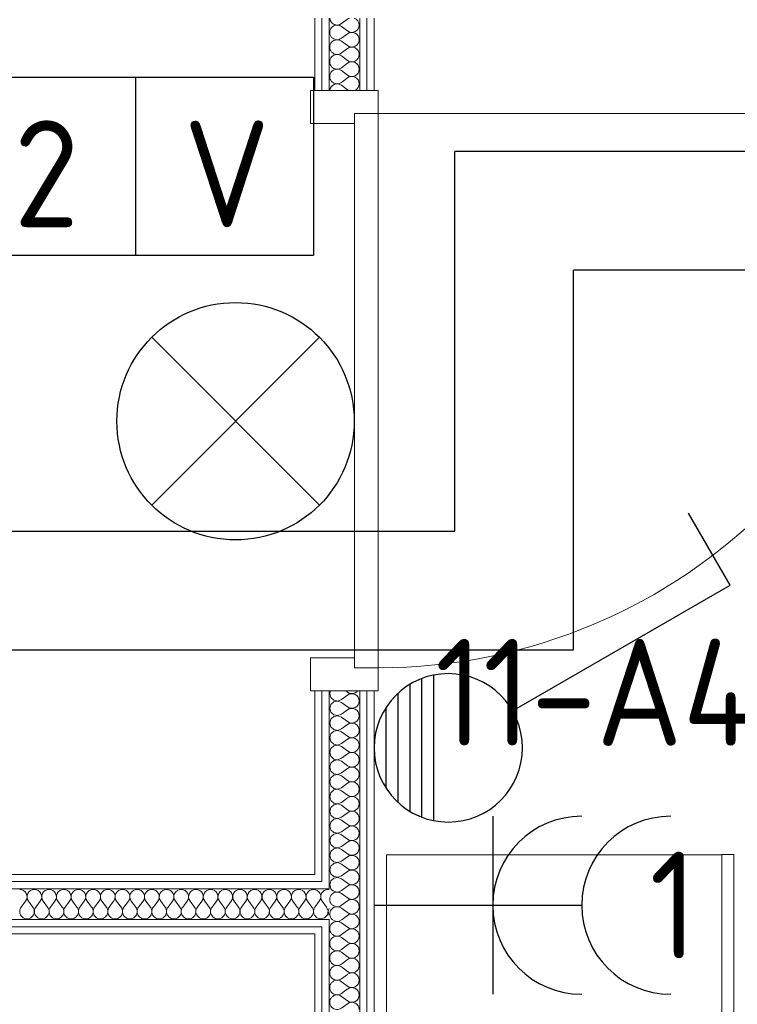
# Model space of a CAD drawing. Header units: millimetres. Extents: x -39149 to 267781, y -2340 to 58540.
# Tile 190 of 244: x 48063 to 49273, y 9963 to 11622. Entities that reach past the tile are written whole.
import ezdxf
from ezdxf.enums import TextEntityAlignment as Align

# ---------------------------------------------------------------- set-up
doc = ezdxf.new("R2010")
doc.units = ezdxf.units.MM
doc.header["$LTSCALE"] = 100
doc.header["$MEASUREMENT"] = 0
for name, color, linetype in [('22 C Binnenwanden', 7, 'Continuous'), ('22 C Binnenwanden Deuren', 7, 'Continuous'), ('22 C Binnenwanden Doorsnede-arcering', 7, 'Continuous'), ('22 C Binnenwanden Laagscheidingslijnen', 7, 'Continuous'), ('73 Keuken', 7, 'Continuous'), ('AL$1A---_ALGEMEEN', 8, 'Continuous'), ('AL$1A---_ALGEMEEN--bestaand', 9, 'Continuous'), ('EL6131--_KG', 3, 'Continuous'), ('EL6221--_KRACHT_400', 3, 'Continuous'), ('EL6222--_KRACHT_230', 3, 'Continuous'), ('EL6311--_LICHT_BINNEN', 3, 'Continuous'), ('EL6441--_DATACOM', 3, 'Continuous'), ('EL6511--_BRANDMELD', 3, 'Continuous'), ('EM6131--bestaand', 7, 'Continuous')]:
    doc.layers.add(name, color=color, linetype=linetype)
doc.styles.add('BURO-018', font='isocp.shx', dxfattribs={"height": 180})
doc.styles.add('STABICAD-012', font='ISOCP.SHX', dxfattribs={"height": 1.2})
doc.styles.add('STABICAD-018', font='ISOCP.SHX', dxfattribs={"height": 1.8})
doc.styles.get("Standard").update_dxf_attribs({"font": 'txt', "bigfont": 'BIGFONT.SHX'})

# ---------------------------------------------------------------- blocks, each defined once
blk = doc.blocks.new('*X914')
at = {"layer": '22 C Binnenwanden Doorsnede-arcering', "color": 8, "linetype": 'Continuous', "lineweight": 0}
for p, q in [((48561.5, 10156.3), (48560.4, 10156.4)), ((48564.6, 10154.9), (48561.5, 10156.3)), ((48567.2, 10152.7), (48564.6, 10154.9)), ((48569.2, 10149.9), (48567.2, 10152.7)), ((48568, 10137), (48569.7, 10139.9)), ((48570.3, 10146.7), (48569.2, 10149.9)), ((48569.7, 10139.9), (48570.4, 10143.3)), ((48570.4, 10143.3), (48570.3, 10146.7)), ((48570.7, 10146.7), (48570.5, 10143.3)), ((48570.5, 10143.3), (48571.3, 10139.9)), ((48571.8, 10149.9), (48570.7, 10146.7)), ((48571.3, 10139.9), (48572.4, 10138)), ((48572.4, 10150.8), (48571.8, 10149.9)), ((48560.6, 10127), (48560.4, 10126.5)), ((48560.6, 10127), (48568, 10137)), ((48560.4, 10113), (48564, 10109.1)), ((48564, 10109.1), (48570.5, 10107.2)), ((48570.5, 10107.2), (48572.4, 10107.8))]:
    blk.add_line(p, q, dxfattribs=at)
blk = doc.blocks.new('*X915')
at = {"layer": '22 C Binnenwanden Doorsnede-arcering', "color": 8, "linetype": 'Continuous', "lineweight": 0}
for p, q in [((48576.3, 10154.9), (48573.7, 10152.7)), ((48579.5, 10156.3), (48576.3, 10154.9)), ((48582.9, 10156.8), (48579.5, 10156.3)), ((48584.4, 10156.5), (48582.9, 10156.8)), ((48573.7, 10152.7), (48572.4, 10150.8)), ((48572.4, 10138), (48573, 10137)), ((48580.4, 10127), (48573, 10137)), ((48582.8, 10120.7), (48580.4, 10127)), ((48584.4, 10124.6), (48582.9, 10120.7)), ((48572.4, 10107.8), (48577, 10109.1)), ((48577, 10109.1), (48581.6, 10114.1)), ((48581.6, 10114.1), (48582.8, 10120.7)), ((48582.9, 10120.7), (48584.2, 10114.1)), ((48584.2, 10114.1), (48584.4, 10113.8))]:
    blk.add_line(p, q, dxfattribs=at)
blk = doc.blocks.new('*X916')
at = {"layer": '22 C Binnenwanden Doorsnede-arcering', "color": 8, "linetype": 'Continuous', "lineweight": 0}
for p, q in [((48586.9, 10491.3), (48585.6, 10486.7)), ((48585.6, 10486.7), (48587.5, 10480.2)), ((48612.5, 10491.3), (48615.3, 10489.1)), ((48615.3, 10489.1), (48618.3, 10487.5)), ((48618.3, 10487.5), (48621.6, 10486.7)), ((48621.6, 10486.6), (48618.3, 10485.8)), ((48621.6, 10486.7), (48625.1, 10486.9)), ((48625.1, 10486.5), (48621.6, 10486.6)), ((48625.1, 10486.9), (48628.3, 10488)), ((48628.3, 10485.4), (48625.1, 10486.5)), ((48628.3, 10488), (48631.1, 10489.9)), ((48631.1, 10489.9), (48632.3, 10491.3)), ((48587.5, 10480.2), (48592.5, 10475.6)), ((48592.5, 10473), (48587.5, 10468.4)), ((48592.5, 10475.6), (48599.1, 10474.3)), ((48599.1, 10474.2), (48592.5, 10473)), ((48599.1, 10474.3), (48605.4, 10476.8)), ((48605.4, 10471.8), (48599.1, 10474.2)), ((48605.4, 10476.8), (48615.3, 10484.2)), ((48605.4, 10471.8), (48615.3, 10464.4)), ((48618.3, 10485.8), (48615.3, 10484.2)), ((48631.1, 10483.4), (48628.3, 10485.4)), ((48633.3, 10480.8), (48631.1, 10483.4)), ((48634.7, 10477.7), (48633.3, 10480.8)), ((48633.3, 10467.8), (48634.7, 10470.9)), ((48635.1, 10474.3), (48634.7, 10477.7)), ((48634.7, 10470.9), (48635.1, 10474.3)), ((48587.5, 10468.4), (48585.6, 10461.9)), ((48585.6, 10461.9), (48587.5, 10455.4)), ((48587.5, 10455.4), (48592.5, 10450.8)), ((48605.4, 10452), (48615.3, 10459.4)), ((48615.3, 10464.4), (48618.3, 10462.7)), ((48618.3, 10461.1), (48615.3, 10459.4)), ((48618.3, 10462.7), (48621.6, 10462)), ((48621.6, 10461.9), (48618.3, 10461.1)), ((48621.6, 10462), (48625.1, 10462.1)), ((48625.1, 10461.7), (48621.6, 10461.9)), ((48625.1, 10462.1), (48628.3, 10463.2)), ((48628.3, 10460.6), (48625.1, 10461.7)), ((48628.3, 10463.2), (48631.1, 10465.1)), ((48631.1, 10458.7), (48628.3, 10460.6)), ((48631.1, 10465.1), (48633.3, 10467.8)), ((48633.3, 10456), (48631.1, 10458.7)), ((48634.7, 10452.9), (48633.3, 10456)), ((48587.5, 10443.7), (48585.6, 10437.1)), ((48585.6, 10437.1), (48587.5, 10430.6)), ((48592.5, 10448.2), (48587.5, 10443.7)), ((48592.5, 10450.8), (48599.1, 10449.6)), ((48599.1, 10449.5), (48592.5, 10448.2)), ((48599.1, 10449.6), (48605.4, 10452)), ((48605.4, 10447), (48599.1, 10449.5)), ((48605.4, 10447), (48615.3, 10439.6)), ((48615.3, 10439.6), (48618.3, 10438)), ((48618.3, 10438), (48621.6, 10437.2)), ((48621.6, 10437.1), (48618.3, 10436.3)), ((48621.6, 10437.2), (48625.1, 10437.4)), ((48625.1, 10436.9), (48621.6, 10437.1)), ((48625.1, 10437.4), (48628.3, 10438.4)), ((48628.3, 10435.8), (48625.1, 10436.9)), ((48628.3, 10438.4), (48631.1, 10440.4)), ((48631.1, 10440.4), (48633.3, 10443)), ((48633.3, 10443), (48634.7, 10446.1)), ((48635.1, 10449.5), (48634.7, 10452.9)), ((48634.7, 10446.1), (48635.1, 10449.5)), ((48587.5, 10430.6), (48592.5, 10426.1)), ((48592.5, 10423.5), (48587.5, 10418.9)), ((48592.5, 10426.1), (48599.1, 10424.8)), ((48599.1, 10424.7), (48592.5, 10423.5)), ((48599.1, 10424.8), (48605.4, 10427.2)), ((48605.4, 10422.3), (48599.1, 10424.7)), ((48605.4, 10427.2), (48615.3, 10434.7)), ((48605.4, 10422.3), (48615.3, 10414.9)), ((48618.3, 10436.3), (48615.3, 10434.7)), ((48631.1, 10433.9), (48628.3, 10435.8)), ((48633.3, 10431.3), (48631.1, 10433.9)), ((48634.7, 10428.1), (48633.3, 10431.3)), ((48633.3, 10418.3), (48634.7, 10421.4)), ((48635.1, 10424.8), (48634.7, 10428.1)), ((48634.7, 10421.4), (48635.1, 10424.8)), ((48587.5, 10418.9), (48585.6, 10412.4)), ((48585.6, 10412.4), (48587.5, 10405.9)), ((48587.5, 10405.9), (48592.5, 10401.3)), ((48605.4, 10402.5), (48615.3, 10409.9)), ((48615.3, 10414.9), (48618.3, 10413.2)), ((48618.3, 10411.6), (48615.3, 10409.9)), ((48618.3, 10413.2), (48621.6, 10412.4)), ((48621.6, 10412.3), (48618.3, 10411.6)), ((48621.6, 10412.4), (48625.1, 10412.6)), ((48625.1, 10412.2), (48621.6, 10412.3)), ((48625.1, 10412.6), (48628.3, 10413.7)), ((48628.3, 10411.1), (48625.1, 10412.2)), ((48628.3, 10413.7), (48631.1, 10415.6)), ((48631.1, 10409.1), (48628.3, 10411.1)), ((48631.1, 10415.6), (48633.3, 10418.3)), ((48633.3, 10406.5), (48631.1, 10409.1)), ((48634.7, 10403.4), (48633.3, 10406.5)), ((48635.1, 10400), (48634.7, 10403.4)), ((48587.5, 10394.1), (48585.6, 10387.6)), ((48585.6, 10387.6), (48587.5, 10381.1)), ((48592.5, 10398.7), (48587.5, 10394.1)), ((48592.5, 10401.3), (48599.1, 10400.1)), ((48599.1, 10399.9), (48592.5, 10398.7)), ((48599.1, 10400.1), (48605.4, 10402.5)), ((48605.4, 10397.5), (48599.1, 10399.9)), ((48605.4, 10397.5), (48615.3, 10390.1)), ((48615.3, 10390.1), (48618.3, 10388.4)), ((48618.3, 10386.8), (48615.3, 10385.1)), ((48618.3, 10388.4), (48621.6, 10387.7)), ((48621.6, 10387.6), (48618.3, 10386.8)), ((48621.6, 10387.7), (48625.1, 10387.8)), ((48625.1, 10387.4), (48621.6, 10387.6)), ((48625.1, 10387.8), (48628.3, 10388.9)), ((48628.3, 10386.3), (48625.1, 10387.4)), ((48628.3, 10388.9), (48631.1, 10390.9)), ((48631.1, 10390.9), (48633.3, 10393.5)), ((48633.3, 10393.5), (48634.7, 10396.6)), ((48634.7, 10396.6), (48635.1, 10400)), ((48587.5, 10381.1), (48592.5, 10376.5)), ((48592.5, 10373.9), (48587.5, 10369.4)), ((48592.5, 10376.5), (48599.1, 10375.3)), ((48599.1, 10375.2), (48592.5, 10373.9)), ((48599.1, 10375.3), (48605.4, 10377.7)), ((48605.4, 10372.8), (48599.1, 10375.2)), ((48605.4, 10377.7), (48615.3, 10385.1)), ((48605.4, 10372.8), (48615.3, 10365.3)), ((48631.1, 10384.4), (48628.3, 10386.3)), ((48633.3, 10381.7), (48631.1, 10384.4)), ((48634.7, 10378.6), (48633.3, 10381.7)), ((48633.3, 10368.7), (48634.7, 10371.9)), ((48635.1, 10375.2), (48634.7, 10378.6)), ((48634.7, 10371.9), (48635.1, 10375.2)), ((48587.5, 10369.4), (48585.6, 10362.9)), ((48585.6, 10362.9), (48587.5, 10356.3)), ((48587.5, 10356.3), (48592.5, 10351.8)), ((48605.4, 10353), (48615.3, 10360.4)), ((48615.3, 10365.3), (48618.3, 10363.7)), ((48618.3, 10362), (48615.3, 10360.4)), ((48618.3, 10363.7), (48621.6, 10362.9)), ((48621.6, 10362.8), (48618.3, 10362)), ((48621.6, 10362.9), (48625.1, 10363.1)), ((48625.1, 10362.6), (48621.6, 10362.8)), ((48625.1, 10363.1), (48628.3, 10364.2)), ((48628.3, 10361.6), (48625.1, 10362.6)), ((48628.3, 10364.2), (48631.1, 10366.1)), ((48631.1, 10359.6), (48628.3, 10361.6)), ((48631.1, 10366.1), (48633.3, 10368.7)), ((48633.3, 10357), (48631.1, 10359.6)), ((48634.7, 10353.9), (48633.3, 10357)), ((48635.1, 10350.5), (48634.7, 10353.9)), ((48587.5, 10344.6), (48585.6, 10338.1)), ((48585.6, 10338.1), (48587.5, 10331.6)), ((48592.5, 10349.2), (48587.5, 10344.6)), ((48592.5, 10351.8), (48599.1, 10350.5)), ((48599.1, 10350.4), (48592.5, 10349.2)), ((48599.1, 10350.5), (48605.4, 10353)), ((48605.4, 10348), (48599.1, 10350.4)), ((48605.4, 10348), (48615.3, 10340.6)), ((48615.3, 10340.6), (48618.3, 10338.9)), ((48618.3, 10337.3), (48615.3, 10335.6)), ((48618.3, 10338.9), (48621.6, 10338.1)), ((48621.6, 10338), (48618.3, 10337.3)), ((48621.6, 10338.1), (48625.1, 10338.3)), ((48625.1, 10337.9), (48621.6, 10338)), ((48625.1, 10338.3), (48628.3, 10339.4)), ((48628.3, 10336.8), (48625.1, 10337.9)), ((48628.3, 10339.4), (48631.1, 10341.3)), ((48631.1, 10334.9), (48628.3, 10336.8)), ((48631.1, 10341.3), (48633.3, 10344)), ((48633.3, 10344), (48634.7, 10347.1)), ((48634.7, 10347.1), (48635.1, 10350.5)), ((48587.5, 10331.6), (48592.5, 10327)), ((48592.5, 10324.4), (48587.5, 10319.8)), ((48592.5, 10327), (48599.1, 10325.8)), ((48599.1, 10325.7), (48592.5, 10324.4)), ((48599.1, 10325.8), (48605.4, 10328.2)), ((48605.4, 10323.2), (48599.1, 10325.7)), ((48605.4, 10328.2), (48615.3, 10335.6)), ((48605.4, 10323.2), (48615.3, 10315.8)), ((48633.3, 10332.2), (48631.1, 10334.9)), ((48634.7, 10329.1), (48633.3, 10332.2)), ((48633.3, 10319.2), (48634.7, 10322.3)), ((48635.1, 10325.7), (48634.7, 10329.1)), ((48634.7, 10322.3), (48635.1, 10325.7)), ((48587.5, 10319.8), (48585.6, 10313.3)), ((48585.6, 10313.3), (48587.5, 10306.8)), ((48587.5, 10306.8), (48592.5, 10302.3)), ((48605.4, 10303.4), (48615.3, 10310.9)), ((48615.3, 10315.8), (48618.3, 10314.2)), ((48618.3, 10312.5), (48615.3, 10310.9)), ((48618.3, 10314.2), (48621.6, 10313.4)), ((48621.6, 10313.3), (48618.3, 10312.5)), ((48621.6, 10313.4), (48625.1, 10313.5)), ((48625.1, 10313.1), (48621.6, 10313.3)), ((48625.1, 10313.5), (48628.3, 10314.6)), ((48628.3, 10312), (48625.1, 10313.1)), ((48628.3, 10314.6), (48631.1, 10316.6)), ((48631.1, 10310.1), (48628.3, 10312)), ((48631.1, 10316.6), (48633.3, 10319.2)), ((48633.3, 10307.5), (48631.1, 10310.1)), ((48634.7, 10304.3), (48633.3, 10307.5)), ((48635.1, 10301), (48634.7, 10304.3)), ((48587.5, 10295.1), (48585.6, 10288.6)), ((48585.6, 10288.6), (48587.5, 10282.1)), ((48592.5, 10299.6), (48587.5, 10295.1)), ((48592.5, 10302.3), (48599.1, 10301)), ((48599.1, 10300.9), (48592.5, 10299.6)), ((48599.1, 10301), (48605.4, 10303.4)), ((48605.4, 10298.5), (48599.1, 10300.9)), ((48605.4, 10298.5), (48615.3, 10291)), ((48615.3, 10291), (48618.3, 10289.4)), ((48618.3, 10287.7), (48615.3, 10286.1)), ((48618.3, 10289.4), (48621.6, 10288.6)), ((48621.6, 10288.5), (48618.3, 10287.7)), ((48621.6, 10288.6), (48625.1, 10288.8)), ((48625.1, 10288.4), (48621.6, 10288.5)), ((48625.1, 10288.8), (48628.3, 10289.9)), ((48628.3, 10287.3), (48625.1, 10288.4)), ((48628.3, 10289.9), (48631.1, 10291.8)), ((48631.1, 10285.3), (48628.3, 10287.3)), ((48631.1, 10291.8), (48633.3, 10294.4)), ((48633.3, 10294.4), (48634.7, 10297.6)), ((48634.7, 10297.6), (48635.1, 10301)), ((48587.5, 10282.1), (48592.5, 10277.5)), ((48592.5, 10274.9), (48587.5, 10270.3)), ((48592.5, 10277.5), (48599.1, 10276.2)), ((48599.1, 10276.1), (48592.5, 10274.9)), ((48599.1, 10276.2), (48605.4, 10278.7)), ((48605.4, 10273.7), (48599.1, 10276.1)), ((48605.4, 10278.7), (48615.3, 10286.1)), ((48605.4, 10273.7), (48615.3, 10266.3)), ((48633.3, 10282.7), (48631.1, 10285.3)), ((48634.7, 10279.6), (48633.3, 10282.7)), ((48633.3, 10269.7), (48634.7, 10272.8)), ((48635.1, 10276.2), (48634.7, 10279.6)), ((48634.7, 10272.8), (48635.1, 10276.2)), ((48587.5, 10270.3), (48585.6, 10263.8)), ((48585.6, 10263.8), (48587.5, 10257.3)), ((48587.5, 10257.3), (48592.5, 10252.7)), ((48599.1, 10251.5), (48605.4, 10253.9)), ((48605.4, 10253.9), (48615.3, 10261.3)), ((48615.3, 10266.3), (48618.3, 10264.6)), ((48618.3, 10263), (48615.3, 10261.3)), ((48618.3, 10264.6), (48621.6, 10263.9)), ((48621.6, 10263.8), (48618.3, 10263)), ((48621.6, 10263.9), (48625.1, 10264)), ((48625.1, 10263.6), (48621.6, 10263.8)), ((48625.1, 10264), (48628.3, 10265.1)), ((48628.3, 10262.5), (48625.1, 10263.6)), ((48628.3, 10265.1), (48631.1, 10267.1)), ((48631.1, 10260.6), (48628.3, 10262.5)), ((48631.1, 10267.1), (48633.3, 10269.7)), ((48633.3, 10257.9), (48631.1, 10260.6)), ((48634.7, 10254.8), (48633.3, 10257.9)), ((48635.1, 10251.4), (48634.7, 10254.8)), ((48587.5, 10245.6), (48585.6, 10239)), ((48585.6, 10239), (48587.5, 10232.5)), ((48592.5, 10250.1), (48587.5, 10245.6)), ((48592.5, 10252.7), (48599.1, 10251.5)), ((48599.1, 10251.4), (48592.5, 10250.1)), ((48605.4, 10249), (48599.1, 10251.4)), ((48605.4, 10249), (48615.3, 10241.5)), ((48615.3, 10241.5), (48618.3, 10239.9)), ((48618.3, 10238.2), (48615.3, 10236.6)), ((48618.3, 10239.9), (48621.6, 10239.1)), ((48621.6, 10239), (48618.3, 10238.2)), ((48621.6, 10239.1), (48625.1, 10239.3)), ((48625.1, 10238.8), (48621.6, 10239)), ((48625.1, 10239.3), (48628.3, 10240.4)), ((48628.3, 10237.7), (48625.1, 10238.8)), ((48628.3, 10240.4), (48631.1, 10242.3)), ((48631.1, 10235.8), (48628.3, 10237.7)), ((48631.1, 10242.3), (48633.3, 10244.9)), ((48633.3, 10244.9), (48634.7, 10248)), ((48634.7, 10248), (48635.1, 10251.4)), ((48587.5, 10220.8), (48585.6, 10214.3)), ((48587.5, 10232.5), (48592.5, 10228)), ((48592.5, 10225.4), (48587.5, 10220.8)), ((48592.5, 10228), (48599.1, 10226.7)), ((48599.1, 10226.6), (48592.5, 10225.4)), ((48599.1, 10226.7), (48605.4, 10229.1)), ((48605.4, 10224.2), (48599.1, 10226.6)), ((48605.4, 10229.1), (48615.3, 10236.6)), ((48605.4, 10224.2), (48615.3, 10216.8)), ((48633.3, 10233.2), (48631.1, 10235.8)), ((48634.7, 10230), (48633.3, 10233.2)), ((48633.3, 10220.2), (48634.7, 10223.3)), ((48635.1, 10226.7), (48634.7, 10230)), ((48634.7, 10223.3), (48635.1, 10226.7)), ((48585.6, 10214.3), (48587.5, 10207.8)), ((48587.5, 10207.8), (48592.5, 10203.2)), ((48599.1, 10202), (48605.4, 10204.4)), ((48605.4, 10204.4), (48615.3, 10211.8)), ((48615.3, 10216.8), (48618.3, 10215.1)), ((48618.3, 10213.5), (48615.3, 10211.8)), ((48618.3, 10215.1), (48621.6, 10214.3)), ((48621.6, 10214.2), (48618.3, 10213.5)), ((48621.6, 10214.3), (48625.1, 10214.5)), ((48625.1, 10214.1), (48621.6, 10214.2)), ((48625.1, 10214.5), (48628.3, 10215.6)), ((48628.3, 10213), (48625.1, 10214.1)), ((48628.3, 10215.6), (48631.1, 10217.5)), ((48631.1, 10211), (48628.3, 10213)), ((48631.1, 10217.5), (48633.3, 10220.2)), ((48633.3, 10208.4), (48631.1, 10211)), ((48634.7, 10205.3), (48633.3, 10208.4)), ((48635.1, 10201.9), (48634.7, 10205.3)), ((48587.5, 10196), (48585.6, 10189.5)), ((48585.6, 10189.5), (48587.5, 10183)), ((48592.5, 10200.6), (48587.5, 10196)), ((48592.5, 10203.2), (48599.1, 10202)), ((48599.1, 10201.9), (48592.5, 10200.6)), ((48605.4, 10199.4), (48599.1, 10201.9)), ((48605.4, 10199.4), (48615.3, 10192)), ((48615.3, 10192), (48618.3, 10190.3)), ((48618.3, 10188.7), (48615.3, 10187)), ((48618.3, 10190.3), (48621.6, 10189.6)), ((48621.6, 10189.5), (48618.3, 10188.7)), ((48621.6, 10189.6), (48625.1, 10189.7)), ((48625.1, 10189.3), (48621.6, 10189.5)), ((48625.1, 10189.7), (48628.3, 10190.8)), ((48628.3, 10188.2), (48625.1, 10189.3)), ((48628.3, 10190.8), (48631.1, 10192.8)), ((48631.1, 10186.3), (48628.3, 10188.2)), ((48631.1, 10192.8), (48633.3, 10195.4)), ((48633.3, 10195.4), (48634.7, 10198.5)), ((48634.7, 10198.5), (48635.1, 10201.9)), ((48587.5, 10171.3), (48585.6, 10164.8)), ((48587.5, 10183), (48592.5, 10178.4)), ((48592.5, 10175.8), (48587.5, 10171.3)), ((48592.5, 10178.4), (48599.1, 10177.2)), ((48599.1, 10177.1), (48592.5, 10175.8)), ((48599.1, 10177.2), (48605.4, 10179.6)), ((48605.4, 10174.7), (48599.1, 10177.1)), ((48605.4, 10179.6), (48615.3, 10187)), ((48605.4, 10174.7), (48615.3, 10167.2)), ((48633.3, 10183.7), (48631.1, 10186.3)), ((48634.7, 10180.5), (48633.3, 10183.7)), ((48633.3, 10170.6), (48634.7, 10173.8)), ((48635.1, 10177.1), (48634.7, 10180.5)), ((48634.7, 10173.8), (48635.1, 10177.1)), ((48585.6, 10164.8), (48587.5, 10158.3)), ((48587.5, 10158.3), (48587.7, 10158)), ((48609.6, 10158), (48615.3, 10162.3)), ((48615.3, 10167.2), (48618.3, 10165.6)), ((48618.3, 10163.9), (48615.3, 10162.3)), ((48618.3, 10165.6), (48621.6, 10164.8)), ((48621.6, 10164.7), (48618.3, 10163.9)), ((48621.6, 10164.8), (48625.1, 10165)), ((48625.1, 10164.5), (48621.6, 10164.7)), ((48625.1, 10165), (48628.3, 10166.1)), ((48628.3, 10163.5), (48625.1, 10164.5)), ((48628.3, 10166.1), (48631.1, 10168)), ((48631.1, 10161.5), (48628.3, 10163.5)), ((48631.1, 10168), (48633.3, 10170.6)), ((48633.3, 10158.9), (48631.1, 10161.5)), ((48633.7, 10158), (48633.3, 10158.9))]:
    blk.add_line(p, q, dxfattribs=at)
blk = doc.blocks.new('*X917')
at = {"layer": '22 C Binnenwanden Doorsnede-arcering', "color": 8, "linetype": 'Continuous', "lineweight": 0}
for p, q in [((48605.4, 11615.8), (48615.3, 11623.2)), ((48605.4, 11610.9), (48615.3, 11603.4)), ((48605.4, 11591), (48615.3, 11598.5)), ((48605.4, 11586.1), (48615.3, 11578.7)), ((48605.4, 11566.3), (48615.3, 11573.7)), ((48605.4, 11561.3), (48615.3, 11553.9)), ((48605.4, 11541.5), (48615.3, 11549)), ((48605.4, 11536.6), (48615.3, 11529.1)), ((48605.4, 11516.8), (48615.3, 11524.2)), ((48605.4, 11511.8), (48615.3, 11504.4))]:
    blk.add_line(p, q, dxfattribs=at)
for centre, start, end in [((48598, 11625.7), 183.3074, 306.8699), ((48622.8, 11613.3), 109.5572, 126.8699), ((48622.8, 11613.3), 0, 70.4428), ((48598, 11601), 53.1301, 306.8699), ((48622.8, 11613.3), 233.1301, 0), ((48622.8, 11588.6), 0, 126.8699), ((48598, 11576.2), 53.1301, 306.8699), ((48622.8, 11588.6), 233.1301, 0), ((48622.8, 11563.8), 0, 126.8699), ((48598, 11551.4), 53.1301, 306.8699), ((48622.8, 11563.8), 233.1301, 0), ((48622.8, 11539), 0, 126.8699), ((48598, 11526.7), 53.1301, 306.8699), ((48622.8, 11539), 233.1301, 0), ((48622.8, 11514.3), 0, 126.8699), ((48598, 11501.9), 53.1301, 173.6086), ((48622.8, 11514.3), 233.1301, 242.7078), ((48622.8, 11514.3), 297.2922, 0)]:
    blk.add_arc(centre, 12.4, start, end, dxfattribs=at)
blk = doc.blocks.new('*X918')
at = {"layer": '22 C Binnenwanden Doorsnede-arcering', "color": 8, "linetype": 'Continuous', "lineweight": 0}
for p, q in [((48605.4, 10154.9), (48609.6, 10158)), ((48605.4, 10149.9), (48615.3, 10142.5)), ((48605.4, 10130.1), (48615.3, 10137.5)), ((48605.4, 10125.1), (48615.3, 10117.7)), ((48606.3, 10106), (48615.3, 10112.8))]:
    blk.add_line(p, q, dxfattribs=at)
for centre, start, end in [((48598, 10164.8), 213.1035, 306.8699), ((48622.8, 10152.4), 0, 26.9907), ((48598, 10140), 53.1301, 306.8699), ((48622.8, 10152.4), 233.1301, 0), ((48622.8, 10127.6), 0, 126.8699), ((48598, 10115.2), 53.1301, 228.2583), ((48622.8, 10127.6), 233.1301, 0), ((48622.8, 10102.9), 14.7052, 126.8699)]:
    blk.add_arc(centre, 12.4, start, end, dxfattribs=at)
blk = doc.blocks.new('*X919')
at = {"layer": '22 C Binnenwanden Doorsnede-arcering', "color": 8, "linetype": 'Continuous', "lineweight": 0}
for p, q in [((48605.4, 10105.3), (48606.3, 10106)), ((48605.4, 10100.4), (48615.3, 10093)), ((48605.4, 10080.6), (48615.3, 10088)), ((48605.4, 10075.6), (48615.3, 10068.2)), ((48605.4, 10055.8), (48615.3, 10063.2)), ((48605.4, 10050.9), (48615.3, 10043.4)), ((48605.4, 10031), (48615.3, 10038.5)), ((48605.4, 10026.1), (48615.3, 10018.7)), ((48605.4, 10006.3), (48615.3, 10013.7)), ((48605.4, 10001.3), (48615.3, 9993.9)), ((48605.4, 9981.5), (48615.3, 9989)), ((48605.4, 9976.6), (48615.3, 9969.1)), ((48605.4, 9956.8), (48615.3, 9964.2))]:
    blk.add_line(p, q, dxfattribs=at)
for centre, start, end in [((48598, 10115.2), 228.2583, 306.8699), ((48622.8, 10102.9), 0, 14.7052), ((48598, 10090.5), 53.1301, 306.8699), ((48622.8, 10102.9), 233.1301, 0), ((48622.8, 10078.1), 0, 126.8699), ((48598, 10065.7), 53.1301, 306.8699), ((48622.8, 10078.1), 233.1301, 0), ((48622.8, 10053.3), 0, 126.8699), ((48598, 10041), 53.1301, 306.8699), ((48622.8, 10053.3), 233.1301, 0), ((48622.8, 10028.6), 0, 126.8699), ((48598, 10016.2), 53.1301, 306.8699), ((48622.8, 10028.6), 233.1301, 0), ((48622.8, 10003.8), 0, 126.8699), ((48598, 9991.4), 53.1301, 306.8699), ((48622.8, 10003.8), 233.1301, 0), ((48622.8, 9979), 0, 126.8699), ((48598, 9966.7), 53.1301, 306.8699), ((48622.8, 9979), 233.1301, 0), ((48622.8, 9954.3), 0, 126.8699)]:
    blk.add_arc(centre, 12.4, start, end, dxfattribs=at)
blk = doc.blocks.new('D1a bi h 14_35')
at = {"layer": '22 C Binnenwanden Deuren', "color": 8, "linetype": 'Continuous', "lineweight": 0}
for p, q in [((-467, 0), (-467, 934)), ((-506, 0), (-450, 0)), ((-506, 0), (-506, -114)), ((-467, 0), (467, 0)), ((-467, -40), (-467, 0)), ((450, 0), (506, 0)), ((467, 0), (467, -40)), ((506, -114), (506, 0)), ((-506, -7), (-506, -19)), ((506, -7), (506, -19)), ((-506, -19), (-506, -31)), ((-506, -31), (-506, -83)), ((506, -19), (506, -31)), ((506, -31), (506, -83)), ((467, -40), (-467, -40)), ((-450, -40), (-450, -114)), ((450, -40), (450, -114)), ((-506, -83), (-506, -95)), ((-506, -95), (-506, -107)), ((506, -83), (506, -95)), ((506, -95), (506, -107)), ((-506, -114), (-450, -114)), ((450, -114), (506, -114))]:
    blk.add_line(p, q, dxfattribs=at)
blk.add_arc((-467, 0), 934, 0, 90, dxfattribs=at)
blk = doc.blocks.new('Wall_352_7', base_point=(48610.4, 6900))
at = {"layer": '22 C Binnenwanden', "color": 8, "linetype": 'Continuous', "lineweight": 0}
for p, q in [((48560.4, 11625), (48560.4, 11503.3)), ((48660.4, 11503.3), (48660.4, 11625)), ((48572.4, 11503.3), (48560.4, 11503.3)), ((48584.4, 11503.3), (48572.4, 11503.3)), ((48636.4, 11503.3), (48584.4, 11503.3)), ((48648.4, 11503.3), (48636.4, 11503.3)), ((48660.4, 11503.3), (48648.4, 11503.3)), ((48572.4, 10491.3), (48560.4, 10491.3)), ((48560.4, 10491.3), (48560.4, 10182)), ((48584.4, 10491.3), (48572.4, 10491.3)), ((48636.4, 10491.3), (48584.4, 10491.3)), ((48648.4, 10491.3), (48636.4, 10491.3)), ((48660.4, 10491.3), (48648.4, 10491.3)), ((48660.4, 6950), (48660.4, 10491.3)), ((48560.4, 10082), (48560.4, 6950))]:
    blk.add_line(p, q, dxfattribs=at)
at = {"layer": '22 C Binnenwanden Laagscheidingslijnen', "color": 8, "linetype": 'Continuous', "lineweight": 0}
for p, q in [((48572.4, 11625), (48572.4, 11503.3)), ((48584.4, 11625), (48584.4, 11503.3)), ((48636.4, 11503.3), (48636.4, 11625)), ((48648.4, 11503.3), (48648.4, 11625)), ((48572.4, 10491.3), (48572.4, 10170)), ((48584.4, 10491.3), (48584.4, 10158)), ((48636.4, 10158), (48636.4, 10491.3)), ((48648.4, 6950), (48648.4, 10491.3)), ((48572.4, 10170), (48560.4, 10170)), ((48572.4, 10158), (48560.4, 10158)), ((48584.4, 10158), (48572.4, 10158)), ((48636.4, 10106), (48636.4, 10158)), ((48560.4, 10106), (48572.4, 10106)), ((48572.4, 10106), (48584.4, 10106)), ((48584.4, 10106), (48584.4, 6950)), ((48636.4, 6950), (48636.4, 10106)), ((48560.4, 10094), (48572.4, 10094)), ((48572.4, 10094), (48572.4, 6950))]:
    blk.add_line(p, q, dxfattribs=at)
at = {"layer": '22 C Binnenwanden', "color": 1, "lineweight": 0}
for name in ['*X917', '*X916', '*X914', '*X915', '*X918', '*X919']:
    blk.add_blockref(name, (0, 0), dxfattribs=at)
at = {"layer": '22 C Binnenwanden Deuren', "color": 1, "linetype": 'Continuous', "lineweight": 0, "zscale": 1000, "rotation": 270}
blk.add_blockref('D1a bi h 14_35', (48667.4, 10997.3), dxfattribs=at)
blk = doc.blocks.new('*X921')
at = {"layer": '22 C Binnenwanden Doorsnede-arcering', "color": 8, "linetype": 'Continuous', "lineweight": 0}
for p, q in [((48065.3, 10127), (48072.8, 10137)), ((48085.1, 10127), (48077.7, 10137)), ((48090.1, 10127), (48097.5, 10137)), ((48109.9, 10127), (48102.5, 10137)), ((48114.9, 10127), (48122.3, 10137)), ((48134.7, 10127), (48127.2, 10137)), ((48139.6, 10127), (48147, 10137)), ((48159.4, 10127), (48152, 10137)), ((48164.4, 10127), (48171.8, 10137)), ((48184.2, 10127), (48176.8, 10137)), ((48189.1, 10127), (48196.6, 10137)), ((48209, 10127), (48201.5, 10137)), ((48213.9, 10127), (48221.3, 10137)), ((48233.7, 10127), (48226.3, 10137)), ((48238.7, 10127), (48246.1, 10137)), ((48258.5, 10127), (48251, 10137)), ((48263.4, 10127), (48270.9, 10137)), ((48283.2, 10127), (48275.8, 10137)), ((48288.2, 10127), (48295.6, 10137)), ((48308, 10127), (48300.6, 10137)), ((48313, 10127), (48320.4, 10137)), ((48332.8, 10127), (48325.3, 10137)), ((48337.7, 10127), (48345.1, 10137)), ((48357.5, 10127), (48350.1, 10137)), ((48362.5, 10127), (48369.9, 10137)), ((48382.3, 10127), (48374.9, 10137)), ((48387.2, 10127), (48394.7, 10137)), ((48407, 10127), (48399.6, 10137)), ((48412, 10127), (48419.4, 10137)), ((48431.8, 10127), (48424.4, 10137)), ((48436.8, 10127), (48444.2, 10137)), ((48456.6, 10127), (48449.1, 10137)), ((48461.5, 10127), (48469, 10137)), ((48481.3, 10127), (48473.9, 10137)), ((48486.3, 10127), (48493.7, 10137)), ((48506.1, 10127), (48498.7, 10137)), ((48511, 10127), (48518.5, 10137)), ((48530.9, 10127), (48523.4, 10137)), ((48535.8, 10127), (48543.2, 10137)), ((48555.6, 10127), (48548.2, 10137))]:
    blk.add_line(p, q, dxfattribs=at)
for centre, start, end in [((48062.9, 10144.4), 323.1301, 90), ((48087.6, 10144.4), 90, 216.8699), ((48087.6, 10144.4), 323.1301, 90), ((48112.4, 10144.4), 90, 216.8699), ((48112.4, 10144.4), 323.1301, 90), ((48137.1, 10144.4), 90, 216.8699), ((48137.1, 10144.4), 323.1301, 90), ((48161.9, 10144.4), 90, 216.8699), ((48161.9, 10144.4), 323.1301, 90), ((48186.7, 10144.4), 90, 216.8699), ((48186.7, 10144.4), 323.1301, 90), ((48211.4, 10144.4), 90, 216.8699), ((48211.4, 10144.4), 323.1301, 90), ((48236.2, 10144.4), 90, 216.8699), ((48236.2, 10144.4), 323.1301, 90), ((48261, 10144.4), 90, 216.8699), ((48261, 10144.4), 323.1301, 90), ((48285.7, 10144.4), 90, 216.8699), ((48285.7, 10144.4), 323.1301, 90), ((48310.5, 10144.4), 90, 216.8699), ((48310.5, 10144.4), 323.1301, 90), ((48335.2, 10144.4), 90, 216.8699), ((48335.2, 10144.4), 323.1301, 90), ((48360, 10144.4), 90, 216.8699), ((48360, 10144.4), 323.1301, 90), ((48384.8, 10144.4), 90, 216.8699), ((48384.8, 10144.4), 323.1301, 90), ((48409.5, 10144.4), 90, 216.8699), ((48409.5, 10144.4), 323.1301, 90), ((48434.3, 10144.4), 90, 216.8699), ((48434.3, 10144.4), 323.1301, 90), ((48459, 10144.4), 90, 216.8699), ((48459, 10144.4), 323.1301, 90), ((48483.8, 10144.4), 90, 216.8699), ((48483.8, 10144.4), 323.1301, 90), ((48508.6, 10144.4), 90, 216.8699), ((48508.6, 10144.4), 323.1301, 90), ((48533.3, 10144.4), 90, 216.8699), ((48533.3, 10144.4), 323.1301, 90), ((48558.1, 10144.4), 90, 216.8699), ((48558.1, 10144.4), 79.3658, 90), ((48075.2, 10119.6), 143.1301, 36.8699), ((48100, 10119.6), 143.1301, 36.8699), ((48124.8, 10119.6), 143.1301, 36.8699), ((48149.5, 10119.6), 143.1301, 36.8699), ((48174.3, 10119.6), 143.1301, 36.8699), ((48199, 10119.6), 143.1301, 36.8699), ((48223.8, 10119.6), 143.1301, 36.8699), ((48248.6, 10119.6), 143.1301, 36.8699), ((48273.3, 10119.6), 143.1301, 36.8699), ((48298.1, 10119.6), 143.1301, 36.8699), ((48322.9, 10119.6), 143.1301, 36.8699), ((48347.6, 10119.6), 143.1301, 36.8699), ((48372.4, 10119.6), 143.1301, 36.8699), ((48397.1, 10119.6), 143.1301, 36.8699), ((48421.9, 10119.6), 143.1301, 36.8699), ((48446.7, 10119.6), 143.1301, 36.8699), ((48471.4, 10119.6), 143.1301, 36.8699), ((48496.2, 10119.6), 143.1301, 36.8699), ((48521, 10119.6), 143.1301, 36.8699), ((48545.7, 10119.6), 143.1301, 36.8699), ((48570.5, 10119.6), 144.633, 215.367)]:
    blk.add_arc(centre, 12.4, start, end, dxfattribs=at)
blk = doc.blocks.new('Wall_353_7', base_point=(48610.4, 10082))
at = {"layer": '22 C Binnenwanden', "color": 8, "linetype": 'Continuous', "lineweight": 0}
for p, q in [((48560.4, 10182), (43261.5, 10182)), ((43261.5, 10082), (48560.4, 10082))]:
    blk.add_line(p, q, dxfattribs=at)
at = {"layer": '22 C Binnenwanden Laagscheidingslijnen', "color": 8, "linetype": 'Continuous', "lineweight": 0}
for p, q in [((48560.4, 10170), (43261.5, 10170)), ((48560.4, 10158), (43261.5, 10158)), ((43261.5, 10106), (48560.4, 10106)), ((43261.5, 10094), (48560.4, 10094))]:
    blk.add_line(p, q, dxfattribs=at)
at = {"layer": '22 C Binnenwanden', "color": 1, "lineweight": 0}
blk.add_blockref('*X921', (0, 0), dxfattribs=at)
blk = doc.blocks.new('1114A1WD')
at = {"color": 0, "linetype": 'Continuous'}
for p, q in [((1.225, 2), (-1.225, 2)), ((1.166, 1.8), (-1.166, 1.8)), ((1.068, 1.6), (-1.068, 1.6)), ((0.917, 1.4), (-0.917, 1.4)), ((0.678, 1.2), (-0.678, 1.2))]:
    blk.add_line(p, q, dxfattribs=at)
blk = doc.blocks.new('1114A1-WD3')
at = {"color": 0, "linetype": 'Continuous'}
for p, q in [((0.625, 3.333), (2.742, 7)), ((2.742, 7), (3.955, 6.3))]:
    blk.add_line(p, q, dxfattribs=at)
blk.add_circle((0, 2.25), 1.25, dxfattribs=at)
at = {"color": 0, "zscale": 100}
blk.add_blockref('1114A1WD', (0, 0), dxfattribs=at)
at = {"color": 0, "linetype": 'Continuous', "style": 'BURO-018'}
blk.add_attdef('SWITCHCODE', text='', height=1.8, dxfattribs=at).set_placement((3.356, 9), align=Align.MIDDLE)
at = {"color": 0, "linetype": 'Continuous', "style": 'BURO-018', "flags": 1}
blk.add_attdef('ARTICLECODE', text='', height=1.8, dxfattribs=at).set_placement((0, 0), align=Align.MIDDLE)
blk = doc.blocks.new('16002EB')
at = {"layer": 'EM6131--bestaand'}
for p, q in [((0, 0), (0, -300)), ((0, 0), (1200, 0)), ((600, 0), (600, -300)), ((900, 0), (900, -300)), ((1200, 0), (1200, -300)), ((0, -300), (1200, -300))]:
    blk.add_line(p, q, dxfattribs=at)
at = {"color": 0, "linetype": 'Continuous', "style": 'BURO-018'}
for tag, p in [('E_TEXT1', (250, -163)), ('E_TEXT9', (750, -163)), ('E_TEXT10', (1250, -163))]:
    blk.add_attdef(tag, text='', height=180, dxfattribs=at).set_placement(p, align=Align.MIDDLE)
blk = doc.blocks.new('111304A')
at = {"layer": 'AL$1A---_ALGEMEEN', "color": 0, "linetype": 'Continuous'}
for p, q in [((0, 1), (0, 4.5)), ((-1.5, 3), (1.5, 3))]:
    blk.add_line(p, q, dxfattribs=at)
for centre in [(0, 6), (0, 4.5)]:
    blk.add_arc(centre, 1.5, 180, 0, dxfattribs=at)
at = {"layer": 'AL$1A---_ALGEMEEN', "color": 0, "linetype": 'Continuous', "style": 'BURO-018'}
for tag, p in [('CIRCUIT', (0, 8.5)), ('PANEL', (0, 8.5)), ('SUBCIRCUIT', (4.5, 8.5))]:
    blk.add_attdef(tag, text='', height=1.8, dxfattribs=at).set_placement(p, align=Align.MIDDLE)
at = {"layer": 'AL$1A---_ALGEMEEN', "color": 0, "linetype": 'Continuous', "style": 'BURO-018', "flags": 1}
for tag, p in [('POWERCODE', (13, 8.5)), ('ARTICLECODE', (0, 0))]:
    blk.add_attdef(tag, text='', height=1.8, dxfattribs=at).set_placement(p, align=Align.MIDDLE)
blk = doc.blocks.new('E00024')
at = {"color": 0, "linetype": 'Continuous'}
for p, q in [((-1.414, 1.586), (1.414, 4.414)), ((-1.414, 4.414), (1.414, 1.586))]:
    blk.add_line(p, q, dxfattribs=at)
blk.add_circle((0, 3), 2, dxfattribs=at)
at = {"color": 0, "linetype": 'Continuous', "style": 'BURO-018'}
blk.add_attdef('TEXT1', text='', height=1.8, dxfattribs=at).set_placement((0, 7.5), align=Align.MIDDLE)
at = {"color": 0, "linetype": 'Continuous', "style": 'BURO-018', "flags": 1}
blk.add_attdef('ARTICLECODE', (0, 0), '', height=1.8, dxfattribs=at)
at = {"layer": 'EL6222--_KRACHT_230', "color": 1, "style": 'STABICAD-012'}
blk.add_attdef('FIREPROTECTION_PANEL', text='', height=1.8, dxfattribs=at).set_placement((417.277, 62.688), align=Align.MIDDLE)
at = {"layer": 'EL6511--_BRANDMELD', "color": 1, "style": 'STABICAD-012'}
for tag, p in [('FIREPROTECTION_ZONE', (482.912, 371.427)), ('CODING2', (482.912, 369.427)), ('FIREPROTECTION_HARDWARENUMBER', (482.912, 367.427))]:
    blk.add_attdef(tag, text='', height=1.8, dxfattribs=at).set_placement(p, align=Align.MIDDLE)
at = {"layer": 'EL6511--_BRANDMELD'}
blk.add_attdef('CODING1', (0, 0), '', height=0.2, dxfattribs=at)
blk = doc.blocks.new('*X1918')
at = {"layer": 'AL$1A---_ALGEMEEN--bestaand', "color": 0, "linetype": 'Continuous'}
for p, q in [((159.6, 198.675), (159.6, 202.134)), ((159.8, 197.35), (159.8, 202.223)), ((160, 197.25), (160, 202.25)), ((160.2, 197.35), (160.2, 202.223)), ((160.4, 198.675), (160.4, 202.134)), ((159.4, 200.262), (159.4, 201.95)), ((160.6, 200.262), (160.6, 201.95)), ((159.8, 195.542), (159.8, 196.458)), ((160, 195.5), (160, 196.5)), ((160.2, 195.542), (160.2, 196.458)), ((159.6, 195.7), (159.6, 196.3)), ((160.4, 195.7), (160.4, 196.3))]:
    blk.add_line(p, q, dxfattribs=at)
blk = doc.blocks.new('1116A7')
at = {"layer": 'AL$1A---_ALGEMEEN--bestaand', "color": 0, "linetype": 'Continuous'}
for p, q in [((-2, -4), (-2, 4)), ((-2, 4), (2, 4)), ((2, 4), (2, -4)), ((-0.744, 2.406), (-0.248, -1.531)), ((0.744, 2.406), (0.248, -1.531)), ((2, -4), (-2, -4))]:
    blk.add_line(p, q, dxfattribs=at)
blk.add_circle((0, -3), 0.5, dxfattribs=at)
for centre, radius, start, end in [((0, 2.5), 0.75, 352.8192, 187.1808), ((0, -1.5), 0.25, 187.1808, 352.8192)]:
    blk.add_arc(centre, radius, start, end, dxfattribs=at)
blk.add_blockref('*X1918', (-160, -199), dxfattribs=at)
at = {"layer": 'AL$1A---_ALGEMEEN--bestaand', "color": 0, "linetype": 'Continuous', "style": 'BURO-018'}
blk.add_attdef('TEXT1', text='', height=1.8, dxfattribs=at).set_placement((0, 6.5), align=Align.MIDDLE)
at = {"layer": 'AL$1A---_ALGEMEEN--bestaand', "color": 0, "linetype": 'Continuous', "style": 'BURO-018', "flags": 1}
blk.add_attdef('ARTICLECODE', (0, 0), '', height=1.8, dxfattribs=at)
at = {"layer": 'EL6221--_KRACHT_400', "color": 1, "style": 'STABICAD-012'}
blk.add_attdef('FIREPROTECTION_PANEL', text='', height=1.8, dxfattribs=at).set_placement((716.247, 450.773), align=Align.MIDDLE)
at = {"layer": 'EL6222--_KRACHT_230', "color": 1, "style": 'STABICAD-018'}
for tag in ['FIREPROTECTION_HARDWARENUMBER', 'FIREPROTECTION_ZONE']:
    blk.add_attdef(tag, (0, 0), '', height=1.8, dxfattribs=at)
at = {"layer": 'EL6311--_LICHT_BINNEN', "color": 1, "style": 'STABICAD-018'}
blk.add_attdef('CODING2', (0, 0), '', height=1.8, dxfattribs=at)
at = {"layer": 'EL6441--_DATACOM', "color": 1, "style": 'STABICAD-018'}
blk.add_attdef('CODING1', (0, 0), '', height=1.8, dxfattribs=at)

msp = doc.modelspace()

# ---------------------------------------------------------------- linework, layer by layer
at = {"layer": '73 Keuken', "color": 8, "linetype": 'Continuous', "lineweight": 0}
for p, q in [((48681.1, 10215), (49246.9, 10215)), ((48681.1, 9815.6), (48681.1, 10215)), ((49266.9, 10215.6), (49246.9, 10215.6)), ((49246.9, 10215.6), (49246.9, 9815.6)), ((49246.9, 10215), (49246.9, 9815.6)), ((49266.9, 9815.6), (49266.9, 10215.6))]:
    msp.add_line(p, q, dxfattribs=at)
at = {"layer": 'EL6131--_KG', "linetype": 'Continuous'}
for p, q in [((48796.5, 10760.4), (48796.5, 11400.4)), ((50096.5, 11400.4), (48796.5, 11400.4)), ((48996.5, 10560.4), (48996.5, 11200.4)), ((50096.5, 11200.4), (48996.5, 11200.4)), ((42836.5, 10760.4), (48796.5, 10760.4)), ((43086.5, 10560.4), (48996.5, 10560.4))]:
    msp.add_line(p, q, dxfattribs=at)

# ---------------------------------------------------------------- block references
at = {"layer": '22 C Binnenwanden', "color": 1, "lineweight": 0}
for name, p in [('Wall_352_7', (48610.4, 6900)), ('Wall_353_7', (48610.4, 10082))]:
    msp.add_blockref(name, p, dxfattribs=at)
at = {"layer": 'EL6222--_KRACHT_230', "linetype": 'Continuous'}
ref = msp.add_blockref('111304A', (48560.4, 10130.1), dxfattribs=dict(at, xscale=99.99999999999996, yscale=99.99999999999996, zscale=99.99999999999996, rotation=270))
ref.add_attrib('CIRCUIT', '1', dxfattribs={"layer": '0', "color": 3, "linetype": 'ByBlock', "height": 180, "style": 'BURO-018'}).set_placement((49165.2, 10130.4), align=Align.MIDDLE)
at = {"layer": 'EL6311--_LICHT_BINNEN', "linetype": 'Continuous', "xscale": -100, "yscale": 100, "zscale": 100, "rotation": 270}
msp.add_blockref('1114A1-WD3', (48560.4, 10395.4), dxfattribs=at)
at = {"layer": 'EL6511--_BRANDMELD', "linetype": 'Continuous', "xscale": 100, "yscale": 100, "zscale": 100}
msp.add_blockref('E00024', (48426.8, 10645.8), dxfattribs=at)
at = {"layer": 'EL6511--_BRANDMELD', "linetype": 'Continuous'}
ref = msp.add_blockref('1116A7', (49526.5, 9976.2), dxfattribs=dict(at, xscale=100, yscale=100))
ref.add_attrib('CODING1', '11-A4-59-21-02', dxfattribs={"layer": '0', "color": 1, "linetype": 'ByBlock', "height": 180, "style": 'STABICAD-018'}).set_placement((49522.3, 10489), align=Align.MIDDLE)
at = {"layer": 'EM6131--bestaand'}
ref = msp.add_blockref('16002EB', (47358, 11525.7), dxfattribs=at)
ref.add_attrib('E_TEXT1', '200', dxfattribs={"layer": '0', "color": 0, "linetype": 'Continuous', "height": 180, "style": 'BURO-018'}).set_placement((47608, 11362.7), align=Align.MIDDLE)
ref.add_attrib('E_TEXT9', '2', dxfattribs={"layer": '0', "color": 0, "linetype": 'Continuous', "height": 180, "style": 'BURO-018'}).set_placement((48108, 11362.7), align=Align.MIDDLE)
ref.add_attrib('E_TEXT10', 'V', dxfattribs={"layer": '0', "color": 0, "linetype": 'Continuous', "height": 180, "style": 'BURO-018'}).set_placement((48412, 11362.7), align=Align.MIDDLE)

doc.saveas('drawing.dxf')
